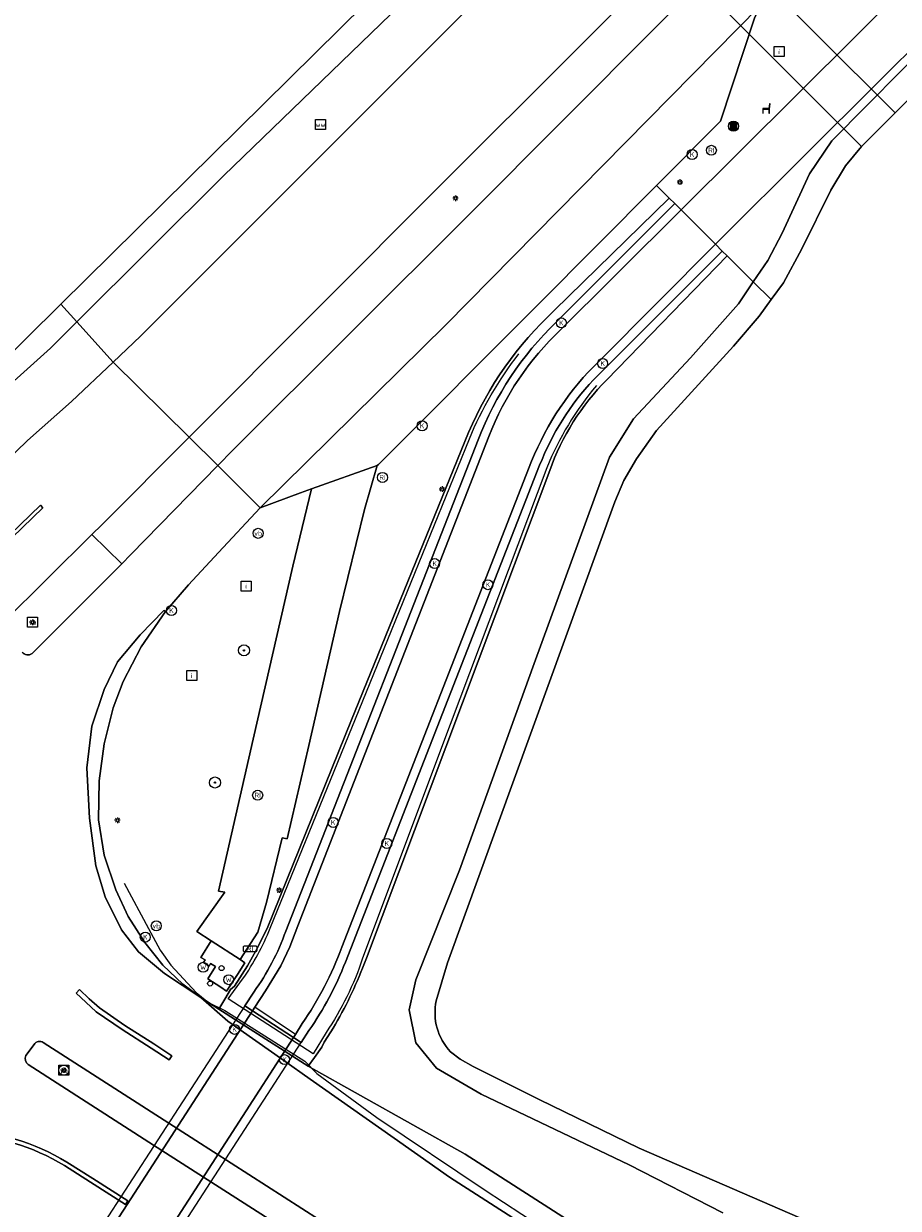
# Model space of a CAD drawing. Header units: metres. Extents: x 73718 to 76933, y 443658 to 446696.
# Tile 136 of 153: x 75902 to 75965, y 445458 to 445543. Entities that reach past the tile are written whole.
import ezdxf
from ezdxf.enums import TextEntityAlignment as Align

# ---------------------------------------------------------------- set-up
doc = ezdxf.new("R2010")
doc.units = ezdxf.units.M
for name, color, linetype, lineweight in [('B-WE-GK-BESCHOEIING-G', 130, 'GK-BESCHOEIING-SO', 18), ('B-WE-GR-BOOM-S', 90, 'Continuous', 25), ('B-WE-IE-MEUBILAIR-S', 7, 'Continuous', 25), ('B-WE-IE-MEUBILAIR_WEGMEUBILAIR-G', 7, 'Continuous', 18), ('B-WE-IE-MEUBILAIR_WEGMEUBILAIR-S', 7, 'Continuous', 25), ('B-WE-IE-MEUBILAIR_WEGMEUBILAIR_AFVALBAK-S', 7, 'Continuous', 25), ('B-WE-KW-KUNSTWERK_DUIKER-GV', 170, 'Continuous', 18), ('B-WE-KW-KUNSTWERK_TUNNEL-GV', 170, 'Continuous', 18), ('B-WE-OG-TERREIN_OEVER-GV', 7, 'Continuous', 18), ('B-WE-OG-WATER_SLOOT-GV', 120, 'Continuous', 18), ('B-WE-OG-WEG-GV', 7, 'Continuous', 18), ('B-WE-RI-HWA_GOOT_LIJNGOOT-G', 150, 'Continuous', 18), ('B-WE-VH-GESLOTENVERHARDING_ASFALT-GV', 10, 'Continuous', 18), ('B-WE-VH-GESLOTENVERHARDING_BETON-GV', 10, 'Continuous', 18), ('B-WE-VH-HALFVERHARDING_GRASBETONSTEEN-GV', 130, 'Continuous', 18), ('B-WE-VH-OPENVERHARDING_BETONELEMENT-GV', 30, 'Continuous', 18), ('B-WE-VH-OPENVERHARDING_BETONSTRAATSTEEN-GV', 30, 'Continuous', 18), ('X-XX-AL-VERWIJZING-S', 7, 'Continuous', 25)]:
    doc.layers.add(name, color=color, linetype=linetype, lineweight=lineweight)
doc.styles.add('NLCS-ISO', font='NLCS-ISO.ttf')
doc.linetypes.add('GK-BESCHOEIING-SO', pattern='A,18,-3,[1,NLCS.SHX,S=0.6,R=0,X=0,Y=0],-3', length=24)

# ---------------------------------------------------------------- blocks, each defined once
blk = doc.blocks.new('SIE-WEG_AFVALBAK-SO')
h = blk.add_hatch(color=256)
h.dxf.hatch_style = 1
h.paths.add_polyline_path([(-0.864, -0.864), (0.864, -0.864), (0.864, 0.864), (-0.864, 0.864)])
for points in [[(-1.152, -1.152), (1.152, -1.152), (1.152, 1.152), (-1.152, 1.152)], [(-0.864, -0.864), (0.864, -0.864), (0.864, 0.864), (-0.864, 0.864)]]:
    blk.add_lwpolyline(points, close=True)
blk.add_circle((0, 0), 1.8)
blk = doc.blocks.new('SIE-MEUBILAIR_BORD_INFORMATIE-SO')
at = {"flags": 128}
blk.add_lwpolyline([(-1.8, 1.8), (1.8, 1.8), (1.8, -1.8), (-1.8, -1.8)], close=True, dxfattribs=at)
at = {"style": 'NLCS-ISO'}
blk.add_text('i', height=1.8, dxfattribs=at).set_placement((0, 0), align=Align.MIDDLE_CENTER)
blk = doc.blocks.new('SIE-MEUBILAIR_BORD_WEGWIJZER-SO')
at = {"flags": 128}
blk.add_lwpolyline([(-1.8, 1.8), (1.8, 1.8), (1.8, -1.8), (-1.8, -1.8)], close=True, dxfattribs=at)
at = {"style": 'NLCS-ISO'}
blk.add_text('ww', height=1.8, dxfattribs=at).set_placement((0, 0), align=Align.MIDDLE_CENTER)
blk = doc.blocks.new('SIE-MEUBILAIR_BORD_VERKEER-SO')
at = {"flags": 128}
blk.add_lwpolyline([(-1.8, 1.8), (1.8, 1.8), (1.8, -1.8), (-1.8, -1.8)], close=True, dxfattribs=at)
at = {"style": 'NLCS-ISO'}
blk.add_text('vb', height=1.8, dxfattribs=at).set_placement((0, 0), align=Align.MIDDLE_CENTER)
blk = doc.blocks.new('SAL-VERWIJZING_SYMBOOL-SO')
at = {"color": 0, "linetype": 'ByBlock', "lineweight": -2}
blk.add_circle((0, 0), 0.9, dxfattribs=at)
at = {"color": 0, "linetype": 'ByBlock', "lineweight": -2, "style": 'NLCS-ISO'}
blk.add_attdef('SYMBOOL', (2.5, -2.5), '', height=1.8, dxfattribs=at)
blk = doc.blocks.new('SIE-MEUBILAIR_KAST_RIOOL-SO')
at = {"flags": 128}
blk.add_lwpolyline([(-2, -1), (2, -1, 0.414214), (2.5, -0.5), (2.5, 0.5, 0.414214), (2, 1), (-2, 1, 0.414214), (-2.5, 0.5), (-2.5, -0.5, 0.414214)], format="xyb", close=True, dxfattribs=at)
at = {"style": 'NLCS-ISO'}
blk.add_text('RI', height=1.8, dxfattribs=at).set_placement((0, 0), align=Align.MIDDLE_CENTER)
blk = doc.blocks.new('SIE-MEUBILAIR_PAAL_LICHTMAST-SO')
for points in [[(-0.62, 0), (-1, 0)], [(-0.71, 0.71), (-0.44, 0.44)], [(0, 1), (0, 0.62)], [(0.44, 0.44), (0.71, 0.71)], [(1, 0), (0.62, 0)], [(-0.71, -0.71), (-0.44, -0.44)], [(0, -0.62), (0, -1)], [(0.44, -0.44), (0.71, -0.71)]]:
    blk.add_lwpolyline(points)
blk.add_circle((0, 0), 0.5)
blk = doc.blocks.new('SIE-MEUBILAIR_PAAL_VERKEERSBORD-SO')
blk.add_circle((0, 0), 1.8)
at = {"style": 'NLCS-ISO'}
blk.add_text('vb', height=1.8, dxfattribs=at).set_placement((0, 0), align=Align.MIDDLE_CENTER)
blk = doc.blocks.new('SIE-MEUBILAIR_PAAL_PORTAAL-SO')
blk.add_circle((0, 0), 1.8)
at = {"style": 'NLCS-ISO'}
blk.add_text('pt', height=1.8, dxfattribs=at).set_placement((0, 0), align=Align.MIDDLE_CENTER)
blk = doc.blocks.new('SIE-MEUBILAIR_PUT_KOLK-SO')
blk.add_circle((0, 0), 1.8)
at = {"style": 'NLCS-ISO'}
blk.add_text('K', height=1.8, dxfattribs=at).set_placement((0, 0), align=Align.MIDDLE_CENTER)
blk = doc.blocks.new('SIE-MEUBILAIR_PUT_RIOOLPUT-SO')
blk.add_circle((0, 0), 1.8)
at = {"style": 'NLCS-ISO'}
blk.add_text('RI', height=1.8, dxfattribs=at).set_placement((0, 0), align=Align.MIDDLE_CENTER)
blk = doc.blocks.new('SIE-MEUBILAIR_PUT_WATERLEIDINGPUT-SO')
blk.add_circle((0, 0), 1.8)
at = {"style": 'NLCS-ISO'}
blk.add_text('W', height=1.8, dxfattribs=at).set_placement((0, 0), align=Align.MIDDLE_CENTER)
blk = doc.blocks.new('SIE-WEG_ZITBANK-SO')
at = {"color": 0, "linetype": 'ByBlock', "lineweight": 18}
blk.add_lwpolyline([(-0.91, -1.63), (-0.91, -0.2), (1.09, -0.2), (1.09, -1.63), (1.29, -1.63), (1.29, -0.21), (1.54, 1.78), (1.33, 1.78), (1.11, 0), (-1.11, 0), (-1.11, -1.63)], close=True, dxfattribs=at)
blk = doc.blocks.new('SGR-BOOM_GBKN-SO')
at = {"linetype": 'ByBlock', "lineweight": 18}
h = blk.add_hatch(color=0, dxfattribs=at)
h.dxf.hatch_style = 1
edge = h.paths.add_edge_path()
edge.add_arc((0, 0), 0.25, 0, 360)
at = {"color": 0, "linetype": 'ByBlock', "lineweight": 18}
for radius in [2, 0.25]:
    blk.add_circle((0, 0), radius, dxfattribs=at)
at = {"color": 0, "linetype": 'ByBlock', "lineweight": 18, "style": 'NLCS-ISO'}
blk.add_attdef('SOORT', (2.5, 0), '', height=1.5, dxfattribs=at)

msp = doc.modelspace()

# ---------------------------------------------------------------- linework, layer by layer
at = {"layer": 'B-WE-GK-BESCHOEIING-G', "flags": 128}
for points in [[(75868.047, 445520.525), (75870.318, 445518.697), (75873.076, 445516.663), (75877.271, 445514.091), (75880.075, 445512.996), (75883.162, 445512.44), (75887.084, 445512.523), (75890.109, 445512.979), (75892.116, 445513.517), (75894.179, 445514.408), (75896.923, 445515.937), (75900.168, 445518.329), (75905.145, 445523.241), (75925.227, 445543.061), (75935.73, 445553.476), (75938.611, 445556.051), (75940.059, 445557.236), (75942.546, 445559.515)], [(75962.699, 445534.569), (75965.122, 445536.994), (75986.927, 445558.86)], [(75932.132, 445473.143), (75932.931, 445475.859), (75944.962, 445509.023), (75945.618, 445510.56), (75946.523, 445512.124), (75947.953, 445514.148), (75953.489, 445520.22), (75955.348, 445522.37), (75956.207, 445523.564), (75957.079, 445524.776), (75958.4, 445527.22), (75960.489, 445531.427), (75961.538, 445533.191), (75962.699, 445534.569)], [(75946.71, 445462.537), (75939.534, 445466.04), (75934.78, 445468.42), (75933.838, 445468.937), (75933.152, 445469.471)]]:
    msp.add_lwpolyline(points, dxfattribs=at)
at = {"layer": 'B-WE-GK-BESCHOEIING-G'}
msp.add_lwpolyline([(75933.152, 445469.471, -0.247444), (75932.132, 445473.143)], format="xyb", dxfattribs=at)
at = {"layer": 'B-WE-IE-MEUBILAIR_WEGMEUBILAIR-G'}
for points in [[(75934.507, 445513.551, -0.066195), (75938.074, 445519.673)], [(75943.649, 445517.388, 0.077969), (75940.067, 445511.478)], [(75918.211, 445474.702, 0.055948), (75920.198, 445478.354)], [(75926.839, 445476.194, -0.068243), (75924.207, 445470.855)]]:
    msp.add_lwpolyline(points, format="xyb", dxfattribs=at)
at = {"layer": 'B-WE-IE-MEUBILAIR_WEGMEUBILAIR-G', "flags": 128}
for points in [[(75920.198, 445478.354), (75928.64, 445499.115), (75934.507, 445513.551)], [(75940.067, 445511.478), (75933.14, 445493.002), (75926.839, 445476.194)], [(75909.704, 445481.589), (75911.433, 445478.328), (75912.282, 445476.771), (75913.055, 445475.702), (75914.881, 445473.746), (75915.75, 445473.027), (75916.926, 445472.446), (75922.671, 445468.795), (75923.535, 445467.903), (75927.863, 445464.739), (75935.636, 445459.528), (75942.244, 445455.207), (75948.949, 445450.916), (75952.357, 445448.786), (75956.22, 445446.852)], [(75924.207, 445470.855), (75923.274, 445469.334), (75917.178, 445473.288), (75918.211, 445474.702)]]:
    msp.add_lwpolyline(points, dxfattribs=at)
at = {"layer": 'B-WE-KW-KUNSTWERK_DUIKER-GV', "flags": 128}
msp.add_lwpolyline([(75942.546, 445559.515), (75940.059, 445557.236), (75962.699, 445534.569), (75965.122, 445536.994)], close=True, dxfattribs=at)
at = {"layer": 'B-WE-KW-KUNSTWERK_TUNNEL-GV', "flags": 128}
msp.add_lwpolyline([(75921.858, 445470.501), (75918.913, 445472.41), (75918.364, 445472.766), (75905.865, 445453.496), (75906.446, 445453.126), (75909.44, 445451.22), (75909.97, 445450.883), (75922.424, 445470.134)], close=True, dxfattribs=at)
at = {"layer": 'B-WE-OG-TERREIN_OEVER-GV', "flags": 128}
for points in [[(75991.952, 445561.479), (75992.85, 445561.553), (75994.403, 445561.423), (75992.541, 445562.685), (75990.667, 445562.405), (75988.378, 445561.512), (75985.143, 445559.124), (75968.052, 445542.556), (75960.554, 445534.994), (75958.954, 445532.611), (75956.991, 445528.348), (75955.967, 445526.39), (75954.92, 445524.843)], [(75954.92, 445524.843), (75956.207, 445523.564), (75957.079, 445524.776), (75958.4, 445527.22), (75960.489, 445531.427), (75961.538, 445533.191), (75962.699, 445534.569), (75965.122, 445536.994), (75986.927, 445558.86)], [(75935.73, 445553.476), (75925.227, 445543.061), (75905.145, 445523.241), (75906.292, 445521.97), (75916.84, 445532.473), (75930.968, 445546.152)], [(75954.92, 445524.843), (75953.847, 445523.258), (75950.411, 445519.389), (75946.317, 445515.001), (75944.572, 445512.236), (75939.163, 445497.403), (75933.8, 445482.536), (75930.673, 445474.635), (75930.188, 445472.497), (75930.66, 445470.126), (75932.152, 445468.282), (75935.365, 445466.431), (75946.008, 445461.352), (75952.739, 445457.895)], [(75932.132, 445473.143), (75932.931, 445475.859), (75944.962, 445509.023), (75945.618, 445510.56), (75946.523, 445512.124), (75947.953, 445514.148), (75953.489, 445520.22), (75955.348, 445522.37), (75956.207, 445523.564), (75954.92, 445524.843)], [(75899.611, 445515.792), (75904.391, 445520.077), (75906.292, 445521.97), (75905.145, 445523.241), (75900.168, 445518.329)], [(75962.966, 445455.489), (75946.71, 445462.537), (75939.534, 445466.04), (75934.78, 445468.42), (75933.838, 445468.937), (75933.152, 445469.471)]]:
    msp.add_lwpolyline(points, dxfattribs=at)
at = {"layer": 'B-WE-OG-TERREIN_OEVER-GV'}
msp.add_lwpolyline([(75933.152, 445469.471, -0.247444), (75932.132, 445473.143)], format="xyb", dxfattribs=at)
at = {"layer": 'B-WE-OG-WATER_SLOOT-GV', "flags": 128}
for points in [[(75986.927, 445558.86), (75965.122, 445536.994), (75962.699, 445534.569), (75961.538, 445533.191), (75960.489, 445531.427), (75958.4, 445527.22), (75957.079, 445524.776), (75956.207, 445523.564), (75955.348, 445522.37), (75953.489, 445520.22), (75947.953, 445514.148), (75946.523, 445512.124), (75945.618, 445510.56), (75944.962, 445509.023), (75932.931, 445475.859), (75932.132, 445473.143)], [(75866.905, 445519.499), (75867.369, 445519.893), (75868.047, 445520.525), (75870.318, 445518.697), (75873.076, 445516.663), (75877.271, 445514.091), (75880.075, 445512.996), (75883.162, 445512.44), (75887.084, 445512.523), (75890.109, 445512.979), (75892.116, 445513.517), (75894.179, 445514.408), (75896.923, 445515.937), (75900.168, 445518.329), (75905.145, 445523.241), (75925.227, 445543.061), (75935.73, 445553.476)], [(75933.152, 445469.471), (75933.838, 445468.937), (75934.78, 445468.42), (75939.534, 445466.04), (75946.71, 445462.537), (75962.966, 445455.489)]]:
    msp.add_lwpolyline(points, dxfattribs=at)
at = {"layer": 'B-WE-OG-WATER_SLOOT-GV'}
msp.add_lwpolyline([(75932.132, 445473.143, 0.247444), (75933.152, 445469.471)], format="xyb", dxfattribs=at)
at = {"layer": 'B-WE-OG-WEG-GV', "flags": 128}
for points in [[(75926.886, 445582.306), (75924.844, 445568.867), (75926.653, 445569.944), (75928.94, 445570.549), (75935.89, 445570.165), (75940.144, 445569.863), (75942.147, 445568.879), (75944.032, 445567.026), (75945.019, 445564.588), (75944.853, 445561.61), (75944.006, 445559.322), (75939.443, 445554.183), (75930.968, 445546.152), (75916.84, 445532.473), (75906.292, 445521.97), (75908.904, 445519.071), (75910.872, 445520.939), (75927.13, 445537.204), (75942.183, 445552.304), (75944.686, 445554.82)], [(75966.504, 445557.586), (75965.263, 445555.225), (75963.391, 445552.853), (75960.405, 445549.694), (75955.422, 445544.697), (75955.005, 445543.806), (75952.564, 445536.409), (75947.958, 445531.771), (75948.877, 445530.856), (75949.288, 445530.472), (75949.722, 445530.014), (75966.523, 445546.748)], [(75951.179, 445550.522), (75932.64, 445532.003), (75914.364, 445513.666), (75916.425, 445511.626), (75917.508, 445512.734), (75934.49, 445529.68), (75948.018, 445543.246), (75951.721, 445546.988)], [(75940.616, 445522.78), (75948.877, 445530.856), (75947.958, 445531.771), (75939.434, 445523.186), (75927.982, 445511.7), (75927.879, 445511.633), (75926.977, 445508.46), (75925.179, 445501.125), (75922.959, 445491.504), (75921.422, 445484.782), (75921.042, 445484.869), (75919.923, 445480.214), (75919.302, 445478.065), (75918.03, 445476.111), (75918.38, 445475.862), (75917.845, 445475.027), (75917.046, 445473.821), (75916.635, 445474.115), (75915.706, 445474.717), (75916.263, 445475.61), (75915.904, 445475.814), (75915.798, 445475.632), (75915.387, 445475.897), (75915.514, 445476.079), (75915.216, 445476.244), (75915.956, 445477.449), (75914.91, 445478.113), (75916.92, 445480.941), (75916.466, 445481.027), (75918.975, 445491.962), (75921.818, 445504.407), (75923.172, 445509.947), (75922.374, 445509.661), (75919.481, 445508.601), (75916.466, 445505.385), (75914.319, 445503.046), (75912.673, 445501.129), (75910.924, 445498.584), (75909.619, 445496.1), (75908.907, 445494.206), (75908.248, 445491.614), (75907.891, 445488.964), (75907.853, 445486.153), (75908.269, 445483.623), (75909.105, 445481.117), (75909.991, 445479.194), (75911.184, 445477.32), (75912.466, 445475.705), (75913.902, 445474.335), (75915.206, 445473.376), (75916.5, 445472.543), (75916.923, 445473.259), (75917.339, 445473.949), (75917.633, 445474.196), (75918.554, 445475.658), (75919.167, 445476.738), (75919.97, 445478.341), (75926.045, 445493.34), (75934.451, 445514.002)], [(75952.739, 445457.895), (75946.008, 445461.352), (75935.365, 445466.431), (75932.152, 445468.282), (75930.66, 445470.126), (75930.188, 445472.497), (75930.673, 445474.635), (75933.8, 445482.536), (75939.163, 445497.403), (75944.572, 445512.236), (75946.317, 445515.001), (75950.411, 445519.389), (75953.847, 445523.258), (75954.92, 445524.843), (75953.04, 445526.712), (75944.392, 445517.807)], [(75900.23, 445511.019), (75902.74, 445513.431), (75905.912, 445516.23), (75908.904, 445519.071), (75906.292, 445521.97), (75904.391, 445520.077), (75899.611, 445515.792)], [(75940.292, 445511.266), (75935.146, 445497.557), (75927.105, 445476.201), (75926.822, 445475.484)], [(75946.561, 445454.176), (75934.2, 445462.111), (75922.928, 445468.432), (75916.5, 445472.543), (75915.206, 445473.376), (75917.151, 445471.669), (75921.169, 445468.838), (75923.069, 445467.5), (75929.097, 445463.257), (75933.084, 445460.451), (75945.48, 445452.493)], [(75924.556, 445470.9), (75924.061, 445470.165), (75923.912, 445469.803), (75923.376, 445469.06), (75922.928, 445468.432), (75934.2, 445462.111), (75946.561, 445454.176)]]:
    msp.add_lwpolyline(points, dxfattribs=at)
for points in [[(75952.204, 445527.563), (75952.679, 445527.063), (75953.04, 445526.712), (75954.92, 445524.843), (75955.967, 445526.39), (75956.991, 445528.348), (75958.954, 445532.611), (75960.554, 445534.994), (75968.052, 445542.556), (75985.143, 445559.124), (75988.378, 445561.512), (75990.667, 445562.405), (75992.541, 445562.685), (75989.625, 445564.663), (75988.425, 445563.7), (75985.967, 445561.298), (75972.243, 445547.522), (75959.042, 445534.369)], [(75916.425, 445511.626), (75914.364, 445513.666), (75908.088, 445507.369), (75907.378, 445506.678), (75909.518, 445504.568), (75910.174, 445505.23)]]:
    msp.add_lwpolyline(points, close=True, dxfattribs=at)
at = {"layer": 'B-WE-OG-WEG-GV'}
for points in [[(75934.451, 445514.002, -0.106419), (75940.616, 445522.78)], [(75944.392, 445517.807, 0.11239), (75940.292, 445511.266)], [(75926.822, 445475.484, -0.043243), (75924.556, 445470.9)]]:
    msp.add_lwpolyline(points, format="xyb", dxfattribs=at)
at = {"layer": 'B-WE-RI-HWA_GOOT_LIJNGOOT-G', "flags": 128}
msp.add_lwpolyline([(75922.001, 445470.724), (75919.079, 445472.668)], dxfattribs=at)
at = {"layer": 'B-WE-VH-GESLOTENVERHARDING_ASFALT-GV', "flags": 128}
for points in [[(75979.765, 445560.155), (75975.885, 445556.115), (75966.523, 445546.748), (75949.722, 445530.014)], [(75942.183, 445552.304), (75927.13, 445537.204), (75910.872, 445520.939), (75908.904, 445519.071), (75914.364, 445513.666), (75932.64, 445532.003), (75951.179, 445550.522)], [(75949.722, 445530.014), (75952.204, 445527.563), (75959.042, 445534.369), (75972.243, 445547.522)], [(75951.721, 445546.988), (75948.018, 445543.246), (75934.49, 445529.68), (75917.508, 445512.734), (75916.425, 445511.626), (75919.481, 445508.601), (75932.814, 445521.756), (75955.422, 445544.697)], [(75952.204, 445527.563), (75949.722, 445530.014), (75940.658, 445520.993)], [(75943.834, 445519.15), (75952.204, 445527.563)], [(75901, 445500.348), (75907.378, 445506.678), (75908.088, 445507.369), (75914.364, 445513.666), (75908.904, 445519.071), (75905.912, 445516.23), (75902.74, 445513.431), (75900.23, 445511.019), (75898.731, 445509.333)], [(75935.696, 445513.169), (75922.171, 445478.539), (75921.602, 445477.027), (75920.963, 445475.66), (75919.852, 445473.863), (75919.079, 445472.668), (75918.913, 445472.41), (75921.858, 445470.501), (75922.001, 445470.724), (75922.5, 445471.499)], [(75907.204, 445486.274), (75907.009, 445489.9), (75907.377, 445492.881), (75908.251, 445495.519), (75909.228, 445497.516), (75910.852, 445499.458), (75912.542, 445501.208), (75912.673, 445501.129), (75914.319, 445503.046), (75916.466, 445505.385), (75919.481, 445508.601), (75916.425, 445511.626), (75910.174, 445505.23), (75909.518, 445504.568), (75903.074, 445498.12)], [(75925.342, 445476.985), (75938.986, 445511.949)], [(75903.884, 445470.128), (75914.839, 445463.1), (75924.998, 445456.561), (75925.791, 445456.065), (75925.751, 445455.898), (75936.48, 445449.141), (75941.272, 445446.107), (75945.48, 445452.493), (75933.084, 445460.451), (75929.097, 445463.257), (75923.069, 445467.5), (75921.169, 445468.838), (75917.151, 445471.669), (75915.206, 445473.376), (75912.589, 445475.107), (75910.725, 445476.657), (75909.514, 445478.248), (75908.33, 445480.611), (75907.671, 445482.833), (75907.204, 445486.274)], [(75902.638, 445469.196), (75903.217, 445469.998)], [(75923.988, 445454.953), (75911.807, 445462.757), (75902.804, 445468.553)], [(75905.564, 445461.542), (75907.435, 445460.353), (75909.96, 445458.749), (75909.802, 445458.494), (75907.274, 445460.1), (75905.405, 445461.288)]]:
    msp.add_lwpolyline(points, dxfattribs=at)
for points in [[(75947.958, 445531.771), (75952.564, 445536.409), (75955.005, 445543.806), (75955.422, 445544.697), (75932.814, 445521.756), (75919.481, 445508.601), (75922.374, 445509.661), (75923.172, 445509.947), (75927.879, 445511.633), (75927.982, 445511.7), (75939.434, 445523.186)], [(75900.147, 445505.009), (75898.603, 445503.668), (75898.48, 445503.859), (75900.016, 445505.249), (75903.67, 445508.795), (75903.842, 445508.603)], [(75913.116, 445469.172), (75912.92, 445468.882), (75911.647, 445469.74), (75909.553, 445471.075), (75907.694, 445472.348), (75906.945, 445473.03), (75906.252, 445473.697), (75906.495, 445473.949), (75907.185, 445473.285), (75907.912, 445472.623), (75909.745, 445471.367), (75911.839, 445470.033)], [(75921.858, 445470.501), (75918.913, 445472.41), (75906.446, 445453.126), (75909.44, 445451.22)]]:
    msp.add_lwpolyline(points, close=True, dxfattribs=at)
at = {"layer": 'B-WE-VH-GESLOTENVERHARDING_ASFALT-GV'}
for points in [[(75940.658, 445520.993, 0.111658), (75935.696, 445513.169)], [(75938.986, 445511.949, -0.104323), (75943.834, 445519.15)], [(75903.074, 445498.12, -0.421052), (75902.361, 445498.215)], [(75922.5, 445471.499, 0.060962), (75925.342, 445476.985)], [(75903.217, 445469.998, -0.431267), (75903.884, 445470.128)], [(75902.804, 445468.553, -0.363302), (75902.638, 445469.196)], [(75897.852, 445463.797, -0.133542), (75905.564, 445461.542)], [(75905.405, 445461.288, 0.133374), (75897.848, 445463.497)]]:
    msp.add_lwpolyline(points, format="xyb", dxfattribs=at)
at = {"layer": 'B-WE-VH-GESLOTENVERHARDING_BETON-GV', "flags": 128}
for points in [[(75940.749, 445521.951), (75949.288, 445530.472), (75948.877, 445530.856), (75940.616, 445522.78)], [(75949.722, 445530.014), (75949.288, 445530.472), (75940.749, 445521.951)], [(75940.658, 445520.993), (75949.722, 445530.014)], [(75952.679, 445527.063), (75952.204, 445527.563), (75943.834, 445519.15)], [(75944.392, 445517.807), (75953.04, 445526.712), (75952.679, 445527.063), (75943.427, 445517.795)], [(75943.427, 445517.795), (75952.679, 445527.063)], [(75934.451, 445514.002), (75926.045, 445493.34), (75919.97, 445478.341), (75919.167, 445476.738), (75918.554, 445475.658), (75917.633, 445474.196), (75917.339, 445473.949), (75916.923, 445473.259), (75916.5, 445472.543), (75922.928, 445468.432), (75923.376, 445469.06), (75923.912, 445469.803), (75924.061, 445470.165), (75924.556, 445470.9)], [(75919.012, 445473.766), (75918.364, 445472.766), (75918.913, 445472.41), (75919.079, 445472.668), (75919.852, 445473.863), (75920.963, 445475.66), (75921.602, 445477.027), (75922.171, 445478.539), (75935.696, 445513.169)], [(75921.315, 445478.145), (75935.147, 445513.487)], [(75935.147, 445513.487), (75921.315, 445478.145)], [(75938.986, 445511.949), (75925.342, 445476.985)], [(75939.559, 445511.654), (75932.569, 445493.809), (75925.603, 445475.921)], [(75925.603, 445475.921), (75932.569, 445493.809), (75939.559, 445511.654)], [(75926.822, 445475.484), (75927.105, 445476.201), (75935.146, 445497.557), (75940.292, 445511.266)], [(75922.978, 445470.992), (75922.424, 445470.134), (75921.858, 445470.501), (75918.913, 445472.41), (75918.364, 445472.766), (75919.012, 445473.766)], [(75922.5, 445471.499), (75922.001, 445470.724), (75921.858, 445470.501), (75922.424, 445470.134), (75922.978, 445470.992)]]:
    msp.add_lwpolyline(points, dxfattribs=at)
at = {"layer": 'B-WE-VH-GESLOTENVERHARDING_BETON-GV'}
for points in [[(75940.616, 445522.78, 0.106419), (75934.451, 445514.002)], [(75935.147, 445513.487, -0.109636), (75940.749, 445521.951)], [(75940.749, 445521.951, 0.109636), (75935.147, 445513.487)], [(75935.696, 445513.169, -0.111658), (75940.658, 445520.993)], [(75943.834, 445519.15, 0.104323), (75938.986, 445511.949)], [(75943.427, 445517.795, 0.094233), (75939.559, 445511.654)], [(75939.559, 445511.654, -0.094233), (75943.427, 445517.795)], [(75940.292, 445511.266, -0.11239), (75944.392, 445517.807)], [(75919.012, 445473.766, 0.071228), (75921.315, 445478.145)], [(75921.315, 445478.145, -0.071228), (75919.012, 445473.766)], [(75925.342, 445476.985, -0.060962), (75922.5, 445471.499)], [(75925.603, 445475.921, -0.057937), (75922.978, 445470.992)], [(75922.978, 445470.992, 0.057937), (75925.603, 445475.921)], [(75924.556, 445470.9, 0.043243), (75926.822, 445475.484)]]:
    msp.add_lwpolyline(points, format="xyb", dxfattribs=at)
at = {"layer": 'B-WE-VH-GESLOTENVERHARDING_BETON-GV', "flags": 128}
for points in [[(75909.619, 445496.1), (75910.924, 445498.584), (75912.673, 445501.129), (75912.542, 445501.208), (75910.852, 445499.458), (75909.228, 445497.516), (75908.251, 445495.519), (75907.377, 445492.881), (75907.009, 445489.9), (75907.204, 445486.274), (75907.671, 445482.833), (75908.33, 445480.611), (75909.514, 445478.248), (75910.725, 445476.657), (75912.589, 445475.107), (75915.206, 445473.376), (75913.902, 445474.335), (75912.466, 445475.705), (75911.184, 445477.32), (75909.991, 445479.194), (75909.105, 445481.117), (75908.269, 445483.623), (75907.853, 445486.153), (75907.891, 445488.964), (75908.248, 445491.614), (75908.907, 445494.206)], [(75915.956, 445477.449), (75915.216, 445476.244), (75915.514, 445476.079), (75915.387, 445475.897), (75915.798, 445475.632), (75915.904, 445475.814), (75916.263, 445475.61), (75915.706, 445474.717), (75916.635, 445474.115), (75917.046, 445473.821), (75917.845, 445475.027), (75918.38, 445475.862), (75918.03, 445476.111)], [(75918.913, 445472.41), (75918.364, 445472.766), (75905.865, 445453.496), (75906.446, 445453.126)], [(75921.858, 445470.501), (75909.44, 445451.22), (75909.97, 445450.883), (75922.424, 445470.134)]]:
    msp.add_lwpolyline(points, close=True, dxfattribs=at)
at = {"layer": 'B-WE-VH-HALFVERHARDING_GRASBETONSTEEN-GV', "flags": 128}
msp.add_lwpolyline([(75927.879, 445511.633), (75923.172, 445509.947), (75921.818, 445504.407), (75918.975, 445491.962), (75916.466, 445481.027), (75916.92, 445480.941), (75914.91, 445478.113), (75915.956, 445477.449), (75918.03, 445476.111), (75919.302, 445478.065), (75919.923, 445480.214), (75921.042, 445484.869), (75921.422, 445484.782), (75922.959, 445491.504), (75925.179, 445501.125), (75926.977, 445508.46)], close=True, dxfattribs=at)
at = {"layer": 'B-WE-VH-OPENVERHARDING_BETONELEMENT-GV', "flags": 128}
for points in [[(75900.147, 445505.009), (75903.842, 445508.603), (75903.67, 445508.795), (75900.016, 445505.249), (75898.48, 445503.859), (75898.603, 445503.668)], [(75913.116, 445469.172), (75911.839, 445470.033), (75909.745, 445471.367), (75907.912, 445472.623), (75907.185, 445473.285), (75906.495, 445473.949), (75906.252, 445473.697), (75906.945, 445473.03), (75907.694, 445472.348), (75909.553, 445471.075), (75911.647, 445469.74), (75912.92, 445468.882)]]:
    msp.add_lwpolyline(points, close=True, dxfattribs=at)
at = {"layer": 'B-WE-VH-OPENVERHARDING_BETONELEMENT-GV'}
for points in [[(75905.564, 445461.542, 0.133542), (75897.852, 445463.797)], [(75897.848, 445463.497, -0.133374), (75905.405, 445461.288)]]:
    msp.add_lwpolyline(points, format="xyb", dxfattribs=at)
at = {"layer": 'B-WE-VH-OPENVERHARDING_BETONELEMENT-GV', "flags": 128}
msp.add_lwpolyline([(75905.405, 445461.288), (75907.274, 445460.1), (75909.802, 445458.494), (75909.96, 445458.749), (75907.435, 445460.353), (75905.564, 445461.542)], dxfattribs=at)
at = {"layer": 'B-WE-VH-OPENVERHARDING_BETONSTRAATSTEEN-GV', "flags": 128}
for points in [[(75909.518, 445504.568), (75907.378, 445506.678), (75901, 445500.348)], [(75903.074, 445498.12), (75909.518, 445504.568)], [(75903.217, 445469.998), (75902.638, 445469.196)], [(75923.988, 445454.953), (75924.998, 445456.561), (75914.839, 445463.1), (75903.884, 445470.128)], [(75902.804, 445468.553), (75911.807, 445462.757), (75923.988, 445454.953)]]:
    msp.add_lwpolyline(points, dxfattribs=at)
at = {"layer": 'B-WE-VH-OPENVERHARDING_BETONSTRAATSTEEN-GV'}
for points in [[(75902.361, 445498.215, 0.421052), (75903.074, 445498.12)], [(75903.884, 445470.128, 0.431267), (75903.217, 445469.998)], [(75902.638, 445469.196, 0.363302), (75902.804, 445468.553)]]:
    msp.add_lwpolyline(points, format="xyb", dxfattribs=at)

# ---------------------------------------------------------------- block references
at = {"layer": 'B-WE-GR-BOOM-S', "xscale": 0.2, "yscale": 0.2, "zscale": 0.2}
for p in [(75918.305, 445498.339), (75916.222, 445488.835)]:
    msp.add_blockref('SGR-BOOM_GBKN-SO', p, dxfattribs=at)
at = {"layer": 'B-WE-IE-MEUBILAIR-S', "xscale": 0.2, "yscale": 0.2, "zscale": 0.2}
for name, p in [('SIE-MEUBILAIR_BORD_INFORMATIE-SO', (75956.775, 445541.4)), ('SIE-MEUBILAIR_BORD_WEGWIJZER-SO', (75923.809, 445536.155)), ('SIE-MEUBILAIR_PUT_KOLK-SO', (75950.521, 445534.003)), ('SIE-MEUBILAIR_PUT_RIOOLPUT-SO', (75951.904, 445534.305)), ('SIE-MEUBILAIR_PAAL_LICHTMAST-SO', (75949.645, 445532.021)), ('SIE-MEUBILAIR_PAAL_LICHTMAST-SO', (75933.509, 445530.856)), ('SIE-MEUBILAIR_PUT_KOLK-SO', (75941.121, 445521.889)), ('SIE-MEUBILAIR_PUT_KOLK-SO', (75944.09, 445518.972)), ('SIE-MEUBILAIR_PUT_KOLK-SO', (75931.11, 445514.49)), ('SIE-MEUBILAIR_PUT_RIOOLPUT-SO', (75928.266, 445510.779)), ('SIE-MEUBILAIR_PAAL_LICHTMAST-SO', (75932.548, 445509.942)), ('SIE-MEUBILAIR_PAAL_VERKEERSBORD-SO', (75919.326, 445506.758)), ('SIE-MEUBILAIR_PUT_KOLK-SO', (75932.014, 445504.583)), ('SIE-MEUBILAIR_BORD_INFORMATIE-SO', (75918.462, 445502.959)), ('SIE-MEUBILAIR_PUT_KOLK-SO', (75935.841, 445503.063)), ('SIE-MEUBILAIR_PUT_KOLK-SO', (75913.092, 445501.21)), ('SIE-MEUBILAIR_BORD_VERKEER-SO', (75903.116, 445500.36)), ('SIE-MEUBILAIR_PAAL_LICHTMAST-SO', (75903.116, 445500.36)), ('SIE-MEUBILAIR_BORD_INFORMATIE-SO', (75914.55, 445496.535)), ('SIE-MEUBILAIR_PUT_RIOOLPUT-SO', (75919.292, 445487.924)), ('SIE-MEUBILAIR_PAAL_LICHTMAST-SO', (75909.211, 445486.125)), ('SIE-MEUBILAIR_PUT_KOLK-SO', (75924.717, 445485.968)), ('SIE-MEUBILAIR_PUT_KOLK-SO', (75928.574, 445484.455)), ('SIE-MEUBILAIR_PAAL_LICHTMAST-SO', (75920.843, 445481.097)), ('SIE-MEUBILAIR_PUT_KOLK-SO', (75911.215, 445477.718)), ('SIE-MEUBILAIR_PAAL_VERKEERSBORD-SO', (75912.007, 445478.527)), ('SIE-MEUBILAIR_KAST_RIOOL-SO', (75918.751, 445476.877)), ('SIE-MEUBILAIR_PUT_WATERLEIDINGPUT-SO', (75915.376, 445475.547)), ('SIE-MEUBILAIR_PUT_WATERLEIDINGPUT-SO', (75917.209, 445474.657)), ('SIE-MEUBILAIR_PUT_KOLK-SO', (75917.634, 445471.085)), ('SIE-MEUBILAIR_PUT_KOLK-SO', (75921.225, 445468.906)), ('SIE-MEUBILAIR_BORD_VERKEER-SO', (75905.359, 445468.148)), ('SIE-MEUBILAIR_PAAL_PORTAAL-SO', (75905.359, 445468.148)), ('SIE-MEUBILAIR_PAAL_LICHTMAST-SO', (75905.359, 445468.148))]:
    msp.add_blockref(name, p, dxfattribs=at)
at = {"layer": 'B-WE-IE-MEUBILAIR_WEGMEUBILAIR-S', "xscale": 0.2, "yscale": 0.2, "zscale": 0.2}
msp.add_blockref('SIE-WEG_ZITBANK-SO', (75955.819, 445537.302), dxfattribs=at)
at = {"layer": 'B-WE-IE-MEUBILAIR_WEGMEUBILAIR_AFVALBAK-S', "xscale": 0.2, "yscale": 0.2, "zscale": 0.2}
msp.add_blockref('SIE-WEG_AFVALBAK-SO', (75953.498, 445536.04), dxfattribs=at)
at = {"layer": 'X-XX-AL-VERWIJZING-S', "xscale": 0.2, "yscale": 0.2, "zscale": 0.2}
for p in [(75916.702, 445475.489), (75915.876, 445474.379)]:
    msp.add_blockref('SAL-VERWIJZING_SYMBOOL-SO', p, dxfattribs=at)

doc.saveas('drawing.dxf')
